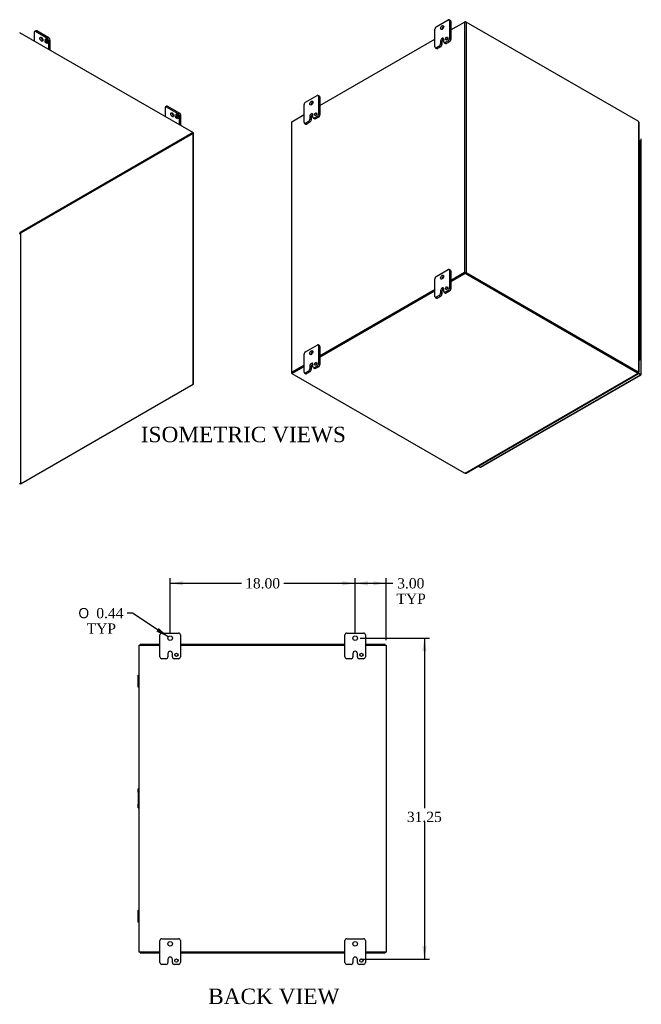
# Model space of a CAD drawing. Header units: inches. Extents: x 6 to 236, y 0 to 158.
# Tile 8 of 8: x 176 to 236, y 62 to 158. Entities that reach past the tile are written whole.
import ezdxf
from ezdxf.enums import TextEntityAlignment as Align

# ---------------------------------------------------------------- set-up
doc = ezdxf.new("R2010")
doc.units = ezdxf.units.IN
doc.header["$MEASUREMENT"] = 0
for name, color, linetype in [('COM40153-2', 7, 'CONTINUOUS'), ('COM42667', 7, 'CONTINUOUS'), ('COM48484', 7, 'CONTINUOUS'), ('COM48533', 7, 'CONTINUOUS'), ('COM71780-17', 7, 'CONTINUOUS'), ('DEFAULT', 7, 'CONTINUOUS'), ('FET07710', 7, 'CONTINUOUS'), ('HNG10620-26B', 7, 'CONTINUOUS'), ('HNG10620-26C', 7, 'CONTINUOUS'), ('HNG10620-26P', 7, 'CONTINUOUS')]:
    doc.layers.add(name, color=color, linetype=linetype)
doc.styles.add('SEACAD_SOLID_EDGE_ANSI1_SY', font='txt')
doc.styles.add('SEACAD_TIMES_NEW_ROMAN', font='times.ttf')

# ---------------------------------------------------------------- blocks, each defined once
blk = doc.blocks.new('GDIMGGROUP11')
at = {"layer": 'DEFAULT', "linetype": 'Continuous'}
for points in [[(191.661, 103.219), (190.411, 103.01), (191.661, 102.802)], [(207.161, 103.219), (207.161, 102.802), (208.411, 103.01)]]:
    blk.add_hatch(color=136, dxfattribs=at).paths.add_polyline_path(points)
at = {"layer": 'DEFAULT', "color": 136, "linetype": 'Continuous'}
for p, q in [((190.411, 98.17), (190.411, 103.51)), ((208.411, 98.17), (208.411, 103.51)), ((190.411, 103.01), (197.355, 103.01)), ((201.467, 103.01), (208.411, 103.01))]:
    blk.add_line(p, q, dxfattribs=at)
at = {"layer": 'DEFAULT', "color": 136, "linetype": 'Continuous', "style": 'SEACAD_TIMES_NEW_ROMAN'}
blk.add_text('18.00', height=1, dxfattribs=at).set_placement((197.705, 103.51), align=Align.TOP_LEFT)
blk = doc.blocks.new('GDIMGGROUP12')
at = {"layer": 'DEFAULT', "linetype": 'Continuous'}
for points in [[(209.661, 103.219), (208.411, 103.01), (209.661, 102.802)], [(210.161, 103.219), (210.161, 102.802), (211.411, 103.01)]]:
    blk.add_hatch(color=136, dxfattribs=at).paths.add_polyline_path(points)
at = {"layer": 'DEFAULT', "color": 136, "linetype": 'Continuous'}
for p, q in [((208.411, 98.17), (208.411, 103.51)), ((211.411, 97.473), (211.411, 103.51)), ((208.411, 103.01), (211.578, 103.01)), ((211.578, 103.01), (212.078, 103.01))]:
    blk.add_line(p, q, dxfattribs=at)
at = {"layer": 'DEFAULT', "color": 136, "linetype": 'Continuous', "style": 'SEACAD_TIMES_NEW_ROMAN'}
for s, p in [('3.00', (212.499, 103.51)), ('TYP', (212.428, 102.01))]:
    blk.add_text(s, height=1, dxfattribs=at).set_placement(p, align=Align.TOP_LEFT)
blk = doc.blocks.new('GDIMGGROUP13')
at = {"layer": 'DEFAULT', "linetype": 'Continuous'}
for points in [[(215.357, 96.42), (215.149, 97.67), (214.941, 96.42)], [(215.357, 67.67), (214.941, 67.67), (215.149, 66.42)]]:
    blk.add_hatch(color=136, dxfattribs=at).paths.add_polyline_path(points)
at = {"layer": 'DEFAULT', "color": 136, "linetype": 'Continuous'}
for p, q in [((208.911, 97.67), (215.649, 97.67)), ((215.149, 97.67), (215.149, 81.125)), ((215.149, 79.775), (215.149, 66.42)), ((208.912, 66.42), (215.649, 66.42))]:
    blk.add_line(p, q, dxfattribs=at)
at = {"layer": 'DEFAULT', "color": 136, "linetype": 'Continuous', "style": 'SEACAD_TIMES_NEW_ROMAN'}
blk.add_text('31.25', height=1, dxfattribs=at).set_placement((213.443, 80.775), align=Align.TOP_LEFT)
blk = doc.blocks.new('GDIMGGROUP22')
at = {"layer": 'DEFAULT', "linetype": 'Continuous'}
blk.add_hatch(color=136, dxfattribs=at).paths.add_polyline_path([(189.072, 98.307), (190.229, 97.791), (189.302, 98.655)])
at = {"layer": 'DEFAULT', "color": 136, "linetype": 'Continuous'}
for p, q in [((186.732, 100.106), (186.232, 100.106)), ((190.229, 97.791), (186.732, 100.106))]:
    blk.add_line(p, q, dxfattribs=at)
for s, style, p in [('O', 'SEACAD_SOLID_EDGE_ANSI1_SY', (181.488, 100.606)), ('0.44', 'SEACAD_TIMES_NEW_ROMAN', (183.228, 100.606)), ('TYP', 'SEACAD_TIMES_NEW_ROMAN', (182.287, 99.106))]:
    blk.add_text(s, height=1, dxfattribs=dict(at, style=style)).set_placement(p, align=Align.TOP_LEFT)

msp = doc.modelspace()

# ---------------------------------------------------------------- linework, layer by layer
at = {"layer": 'COM40153-2', "color": 7}
for p, q in [((187.286, 82.67), (187.315, 83.005)), ((187.286, 82.67), (187.286, 81.499)), ((187.315, 81.165), (187.286, 81.499))]:
    msp.add_line(p, q, dxfattribs=at)
for centre, start, end in [((187.44, 82.994), 103.30062, 175), ((187.44, 81.176), 185, 256.69938)]:
    msp.add_arc(centre, 0.125, start, end, dxfattribs=at)
at = {"layer": 'COM42667', "color": 7}
for p, q in [((187.315, 93.977), (187.315, 94.072)), ((187.315, 94.072), (187.411, 94.072)), ((187.315, 93.977), (187.315, 93.929)), ((187.411, 93.977), (187.315, 93.977)), ((187.315, 93.037), (187.315, 93.929)), ((187.315, 93.037), (187.315, 92.989)), ((187.315, 92.894), (187.315, 92.989)), ((187.315, 92.989), (187.411, 92.989)), ((187.411, 92.894), (187.315, 92.894)), ((187.315, 71.101), (187.315, 71.196)), ((187.315, 71.196), (187.411, 71.196)), ((187.315, 71.101), (187.315, 71.053)), ((187.411, 71.101), (187.315, 71.101)), ((187.315, 70.161), (187.315, 71.053)), ((187.315, 70.161), (187.315, 70.113)), ((187.315, 70.018), (187.315, 70.113)), ((187.315, 70.113), (187.411, 70.113)), ((187.411, 70.018), (187.315, 70.018))]:
    msp.add_line(p, q, dxfattribs=at)
at = {"layer": 'COM48484', "color": 7}
for p, q in [((217.713, 156.86), (219.051, 157.632)), ((219.051, 157.632), (219.051, 133.255)), ((219.204, 157.632), (219.204, 133.255)), ((235.938, 147.971), (219.204, 157.632)), ((204.985, 149.512), (216.167, 155.967)), ((202.233, 147.923), (203.439, 148.619)), ((202.201, 147.879), (202.201, 123.501)), ((202.233, 123.545), (202.233, 147.923)), ((236.021, 123.569), (236.021, 147.898)), ((236.053, 123.551), (236.053, 147.829)), ((192.613, 146.799), (175.878, 137.138)), ((192.664, 146.77), (175.929, 137.108)), ((192.664, 146.858), (192.638, 146.873)), ((192.664, 122.393), (192.664, 146.77)), ((192.695, 122.437), (192.695, 146.814)), ((175.795, 137.106), (175.795, 137.065)), ((175.795, 137.065), (175.846, 137.036)), ((175.846, 137.036), (175.846, 112.707)), ((175.878, 137.138), (175.929, 137.108)), ((219.051, 133.255), (217.713, 132.483)), ((219.102, 133.226), (217.713, 132.424)), ((219.153, 133.226), (235.887, 123.564)), ((219.204, 133.255), (235.938, 123.593)), ((216.167, 131.59), (204.985, 125.134)), ((216.167, 131.531), (204.985, 125.075)), ((203.439, 124.241), (202.233, 123.545)), ((203.439, 124.183), (202.284, 123.516)), ((202.258, 123.442), (202.233, 123.457)), ((235.938, 123.593), (235.887, 123.564)), ((235.97, 123.54), (236.021, 123.569)), ((236.008, 123.551), (236.021, 123.543)), ((236.021, 123.543), (236.008, 123.551)), ((236.019, 123.551), (236.051, 123.547)), ((175.929, 112.731), (192.664, 122.393)), ((187.411, 67.117), (187.411, 96.973)), ((187.411, 96.973), (187.519, 96.973)), ((187.519, 96.973), (189.411, 96.973)), ((191.411, 96.973), (207.411, 96.973)), ((209.411, 96.973), (211.303, 96.973)), ((211.303, 96.973), (211.411, 96.973)), ((211.411, 96.973), (211.411, 67.117)), ((187.519, 67.117), (187.411, 67.117)), ((189.411, 67.117), (187.519, 67.117)), ((207.411, 67.117), (191.411, 67.117)), ((211.303, 67.117), (209.411, 67.117)), ((211.411, 67.117), (211.303, 67.117))]:
    msp.add_line(p, q, dxfattribs=at)
for centre, radius, start, end in [((235.96, 147.828), 0.0932, 0.32324, 48.80023), ((175.677, 137.239), 0.264, 285.26553, 309.75554), ((175.517, 137.259), 0.339, 316.32066, 325.19466), ((236.015, 123.454), 0.0976, 87.60937, 112.65322), ((236.028, 123.604), 0.0618, 264.09963, 291.63394), ((175.82, 112.849), 0.144, 239.15655, 280.13914)]:
    msp.add_arc(centre, radius, start, end, dxfattribs=at)
for centre, major_axis, start_param, end_param in [((219.127, 157.588), (-0.108, 0), 3.926991, 5.497787), ((202.309, 147.879), (0.108, 0), 2.356194, 3.141593), ((235.938, 147.767), (-0.125, 0.217), 5.006396, 5.497787), ((192.587, 146.814), (-0.108, 0), 2.356194, 3.926991), ((175.878, 136.934), (0.125, 0.217), 0.785398, 1.276789), ((175.929, 136.904), (0.125, 0.217), 0.785398, 1.276789), ((219.127, 133.211), (0.108, 0), 0.785398, 2.356194), ((202.309, 123.501), (0.108, 0), 2.356194, 3.926991), ((235.887, 123.768), (0.125, -0.217), 5.497787, 5.989178), ((235.938, 123.798), (0.125, -0.217), 5.497787, 5.989178), ((192.587, 122.437), (-0.108, 0), 2.356194, 3.141593), ((175.929, 112.935), (-0.125, -0.217), 0.294007, 0.785398)]:
    msp.add_ellipse(centre, major_axis=major_axis, ratio=0.57735, start_param=start_param, end_param=end_param, dxfattribs=at)
msp.add_open_spline([(236.021, 123.569), (236.023, 123.569), (236.026, 123.568), (236.03, 123.567), (236.034, 123.566), (236.037, 123.564), (236.041, 123.563), (236.043, 123.561), (236.046, 123.56), (236.048, 123.558), (236.05, 123.556), (236.052, 123.554), (236.053, 123.551), (236.053, 123.549), (236.051, 123.548), (236.051, 123.547)], degree=3, knots=[0, 0, 0, 0, 0.058839, 0.117335, 0.175479, 0.233264, 0.290679, 0.347718, 0.404373, 0.460635, 0.516498, 0.640635, 0.762642, 0.882451, 1, 1, 1, 1], dxfattribs=at)
at = {"layer": 'COM48533', "color": 7}
for p, q in [((219.127, 157.676), (219.051, 157.632)), ((219.127, 157.651), (219.127, 157.676)), ((219.127, 157.676), (219.204, 157.632)), ((175.769, 156.612), (192.638, 146.873)), ((192.638, 146.873), (175.878, 137.196)), ((192.638, 146.814), (175.878, 137.138)), ((192.638, 146.814), (192.638, 146.873)), ((175.878, 137.138), (175.878, 137.196)), ((217.713, 132.424), (219.127, 133.24)), ((219.127, 133.24), (219.127, 133.182)), ((219.127, 133.24), (235.887, 123.564)), ((217.713, 132.365), (219.127, 133.182)), ((219.127, 133.182), (235.887, 123.505)), ((204.985, 125.075), (216.167, 131.531)), ((204.985, 125.017), (216.167, 131.472)), ((202.258, 123.501), (203.439, 124.183)), ((202.258, 123.442), (203.439, 124.124)), ((202.258, 123.501), (202.258, 123.442)), ((202.258, 123.442), (219.018, 113.766)), ((219.123, 113.73), (235.95, 123.445)), ((219.199, 113.737), (235.981, 123.427)), ((235.887, 123.564), (235.887, 123.505)), ((235.95, 123.504), (235.95, 123.445)), ((235.972, 123.458), (235.959, 123.466)), ((235.959, 123.466), (235.972, 123.458)), ((235.964, 123.457), (235.984, 123.431)), ((189.411, 97.045), (187.483, 97.045)), ((187.483, 96.973), (187.483, 97.045)), ((207.411, 97.045), (191.411, 97.045)), ((211.339, 97.045), (209.411, 97.045)), ((211.339, 96.973), (211.339, 97.045)), ((187.483, 67.117), (187.483, 67.045)), ((211.339, 67.117), (211.339, 67.045)), ((187.483, 67.045), (189.411, 67.045)), ((191.411, 67.045), (207.411, 67.045)), ((209.411, 67.045), (211.339, 67.045))]:
    msp.add_line(p, q, dxfattribs=at)
for centre, radius, start, end in [((236.047, 123.509), 0.0976, 187.34678, 212.39063), ((235.924, 123.423), 0.0601, 7.97366, 36.2928), ((219.153, 113.819), 0.0937, 251.36763, 299.58129)]:
    msp.add_arc(centre, radius, start, end, dxfattribs=at)
for centre, major_axis, start_param, end_param in [((175.701, 137.299), (0.25, 0), 5.006396, 5.497787), ((175.701, 137.24), (0.25, 0), 5.006396, 5.497787), ((235.71, 123.462), (0.25, 0), 0.294007, 0.785398), ((235.71, 123.403), (0.25, 0), 0.294007, 0.785398), ((219.195, 113.868), (-0.25, 0), 0.785398, 1.276789), ((175.701, 112.804), (0.25, 0), 5.063375, 5.356212)]:
    msp.add_ellipse(centre, major_axis=major_axis, ratio=0.57735, start_param=start_param, end_param=end_param, dxfattribs=at)
for points, knots in [([(235.95, 123.504), (235.95, 123.503), (235.95, 123.501), (235.95, 123.499), (235.95, 123.497), (235.95, 123.496), (235.95, 123.496)], [0, 0, 0, 0, 0.078044, 0.1570215, 0.2369473, 0.3070713, 0.3070713, 0.3070713, 0.3070713]), ([(235.95, 123.445), (235.955, 123.44), (235.959, 123.436), (235.968, 123.43), (235.971, 123.428), (235.977, 123.426), (235.98, 123.426), (235.983, 123.428), (235.984, 123.429), (235.984, 123.431)], [0, 0, 0, 0, 0.25, 0.25, 0.5, 0.5, 0.75, 0.75, 1, 1, 1, 1])]:
    msp.add_open_spline(points, degree=3, knots=knots, dxfattribs=at)
at = {"layer": 'COM71780-17', "color": 7}
for p, q in [((236.246, 123.358), (236.246, 146.269)), ((220.576, 114.314), (236.163, 123.313)), ((220.63, 114.309), (236.217, 123.308)), ((235.95, 123.496), (236.164, 123.372)), ((236.163, 123.372), (235.95, 123.495)), ((236.163, 123.313), (235.974, 123.423)), ((236.164, 123.372), (236.163, 123.372)), ((236.235, 123.331), (236.163, 123.372)), ((236.164, 123.372), (236.164, 123.372)), ((236.164, 123.372), (236.214, 123.343)), ((236.236, 123.331), (236.164, 123.372)), ((220.387, 114.423), (220.576, 114.314))]:
    msp.add_line(p, q, dxfattribs=at)
for centre, major_axis, ratio, start_param, end_param in [((236.138, 123.387), (-0.036, 0.0208), 0.000948, 2.355648, 3.926445), ((236.163, 123.402), (-0.054, 0.0935), 0.57735, 2.356194, 3.587154), ((236.138, 123.387), (-0.036, 0.0207), 0.000948, 2.356741, 3.927537), ((236.138, 123.387), (0.108, -0.062), 0.000948, -0.784852, -0.445015), ((236.138, 123.387), (0.108, -0.062), 0.000948, 0.445015, 0.784852), ((236.138, 123.358), (-0.108, 0), 0.57735, 2.696031, 3.141593), ((220.576, 114.402), (-0.054, 0.0935), 0.57735, 2.356194, 3.141593)]:
    msp.add_ellipse(centre, major_axis=major_axis, ratio=ratio, start_param=start_param, end_param=end_param, dxfattribs=at)
at = {"layer": 'FET07710', "color": 7}
for p, q in [((216.299, 157.174), (217.448, 157.837)), ((217.674, 157.77), (217.542, 157.846)), ((217.581, 157.761), (217.581, 156.026)), ((217.713, 157.684), (217.581, 157.761)), ((217.713, 157.684), (217.713, 155.949)), ((177.184, 156.62), (177.184, 155.795)), ((177.355, 156.782), (177.222, 156.706)), ((177.448, 156.773), (177.316, 156.696)), ((178.465, 156.033), (177.316, 156.696)), ((178.597, 156.109), (177.448, 156.773)), ((216.167, 155.209), (216.167, 156.944)), ((178.237, 155.915), (178.324, 156.039)), ((178.251, 155.924), (178.237, 155.915)), ((178.283, 155.889), (178.237, 155.915)), ((178.237, 155.663), (178.237, 155.836)), ((178.237, 155.836), (178.283, 155.81)), ((178.251, 155.671), (178.237, 155.663)), ((178.314, 155.618), (178.237, 155.663)), ((178.251, 155.924), (178.283, 155.968)), ((178.283, 155.905), (178.251, 155.924)), ((178.251, 155.671), (178.251, 155.828)), ((178.322, 155.63), (178.251, 155.671)), ((178.297, 155.984), (178.283, 155.976)), ((178.352, 155.935), (178.283, 155.976)), ((178.283, 155.976), (178.283, 155.889)), ((178.283, 155.81), (178.283, 155.723)), ((178.283, 155.723), (178.352, 155.683)), ((178.291, 155.98), (178.33, 156.035)), ((178.366, 155.944), (178.297, 155.984)), ((178.346, 155.663), (178.314, 155.618)), ((178.324, 156.039), (178.401, 155.994)), ((178.36, 155.671), (178.346, 155.663)), ((178.346, 155.6), (178.346, 155.663)), ((178.36, 155.608), (178.346, 155.6)), ((178.423, 155.555), (178.346, 155.6)), ((178.366, 155.944), (178.352, 155.935)), ((178.352, 155.849), (178.352, 155.935)), ((178.366, 155.857), (178.352, 155.849)), ((178.394, 155.825), (178.352, 155.849)), ((178.352, 155.683), (178.352, 155.769)), ((178.352, 155.769), (178.394, 155.745)), ((178.366, 155.691), (178.352, 155.683)), ((178.36, 155.608), (178.36, 155.671)), ((178.431, 155.567), (178.36, 155.608)), ((178.366, 155.857), (178.366, 155.944)), ((178.394, 155.841), (178.366, 155.857)), ((178.366, 155.691), (178.366, 155.761)), ((178.408, 155.919), (178.394, 155.911)), ((178.464, 155.871), (178.394, 155.911)), ((178.394, 155.911), (178.394, 155.825)), ((178.394, 155.745), (178.394, 155.659)), ((178.394, 155.659), (178.464, 155.618)), ((178.401, 155.994), (178.401, 155.931)), ((178.401, 155.931), (178.432, 155.976)), ((178.415, 155.939), (178.401, 155.931)), ((178.478, 155.879), (178.408, 155.919)), ((178.415, 155.939), (178.438, 155.972)), ((178.509, 155.679), (178.423, 155.555)), ((178.432, 155.976), (178.509, 155.931)), ((178.478, 155.879), (178.464, 155.871)), ((178.464, 155.784), (178.464, 155.871)), ((178.478, 155.793), (178.464, 155.784)), ((178.509, 155.758), (178.464, 155.784)), ((178.464, 155.618), (178.464, 155.705)), ((178.464, 155.705), (178.509, 155.679)), ((178.469, 155.622), (178.464, 155.618)), ((178.465, 156.033), (178.597, 156.109)), ((178.478, 155.793), (178.478, 155.879)), ((178.509, 155.774), (178.478, 155.793)), ((178.478, 155.634), (178.478, 155.697)), ((178.509, 155.931), (178.509, 155.758)), ((178.73, 155.88), (178.598, 155.803)), ((178.598, 154.979), (178.598, 155.803)), ((178.73, 154.903), (178.73, 155.88)), ((216.587, 155.299), (216.299, 155.132)), ((216.719, 155.222), (216.587, 155.299)), ((216.72, 155.783), (216.72, 155.528)), ((216.72, 155.783), (216.852, 155.707)), ((216.72, 155.528), (216.852, 155.452)), ((216.852, 155.707), (216.852, 155.452)), ((216.874, 156.051), (216.874, 156.05)), ((216.874, 156.051), (217.006, 155.974)), ((216.874, 156.05), (217.006, 155.974)), ((217.006, 155.974), (217.006, 155.974)), ((217.028, 155.706), (217.028, 155.962)), ((217.067, 155.621), (217.199, 155.544)), ((217.448, 155.796), (217.161, 155.63)), ((217.161, 155.63), (217.293, 155.554)), ((217.58, 155.72), (217.293, 155.554)), ((217.58, 155.72), (217.448, 155.796)), ((217.581, 156.026), (217.713, 155.949)), ((216.205, 155.123), (216.338, 155.047)), ((216.299, 155.132), (216.431, 155.056)), ((216.719, 155.222), (216.431, 155.056)), ((203.571, 149.825), (204.72, 150.489)), ((204.946, 150.422), (204.814, 150.498)), ((203.439, 147.861), (203.439, 149.596)), ((204.853, 150.412), (204.853, 148.677)), ((204.985, 150.336), (204.853, 150.412)), ((204.985, 150.336), (204.985, 148.601)), ((189.911, 149.271), (189.911, 148.447)), ((190.083, 149.433), (189.95, 149.357)), ((190.176, 149.424), (190.044, 149.348)), ((191.193, 148.684), (190.044, 149.348)), ((191.325, 148.761), (190.176, 149.424)), ((190.965, 148.567), (191.052, 148.69)), ((190.979, 148.575), (190.965, 148.567)), ((191.011, 148.541), (190.965, 148.567)), ((190.979, 148.575), (191.011, 148.62)), ((191.011, 148.557), (190.979, 148.575)), ((191.025, 148.635), (191.011, 148.627)), ((191.08, 148.587), (191.011, 148.627)), ((191.011, 148.627), (191.011, 148.541)), ((191.019, 148.632), (191.057, 148.687)), ((191.094, 148.595), (191.025, 148.635)), ((191.052, 148.69), (191.129, 148.646)), ((191.094, 148.595), (191.08, 148.587)), ((191.08, 148.501), (191.08, 148.587)), ((191.094, 148.509), (191.094, 148.595)), ((191.136, 148.571), (191.122, 148.563)), ((191.192, 148.522), (191.122, 148.563)), ((191.122, 148.563), (191.122, 148.476)), ((191.129, 148.646), (191.129, 148.582)), ((191.129, 148.582), (191.16, 148.627)), ((191.143, 148.59), (191.129, 148.582)), ((191.206, 148.531), (191.136, 148.571)), ((191.143, 148.59), (191.166, 148.624)), ((191.16, 148.627), (191.237, 148.583)), ((191.206, 148.531), (191.192, 148.522)), ((191.193, 148.684), (191.325, 148.761)), ((191.206, 148.444), (191.206, 148.531)), ((191.237, 148.583), (191.237, 148.41)), ((191.458, 148.531), (191.326, 148.455)), ((191.458, 147.554), (191.458, 148.531)), ((204.146, 148.702), (204.146, 148.702)), ((204.146, 148.702), (204.278, 148.626)), ((204.146, 148.702), (204.278, 148.626)), ((204.278, 148.626), (204.278, 148.626)), ((204.3, 148.358), (204.3, 148.613)), ((204.853, 148.677), (204.985, 148.601)), ((190.965, 148.314), (190.965, 148.487)), ((190.965, 148.487), (191.011, 148.461)), ((190.979, 148.322), (190.965, 148.314)), ((191.042, 148.27), (190.965, 148.314)), ((190.979, 148.322), (190.979, 148.479)), ((191.05, 148.281), (190.979, 148.322)), ((191.011, 148.461), (191.011, 148.375)), ((191.011, 148.375), (191.08, 148.334)), ((191.074, 148.315), (191.042, 148.27)), ((191.088, 148.323), (191.074, 148.315)), ((191.074, 148.251), (191.074, 148.315)), ((191.088, 148.26), (191.074, 148.251)), ((191.151, 148.207), (191.074, 148.251)), ((191.094, 148.509), (191.08, 148.501)), ((191.122, 148.476), (191.08, 148.501)), ((191.08, 148.334), (191.08, 148.421)), ((191.08, 148.421), (191.122, 148.397)), ((191.094, 148.343), (191.08, 148.334)), ((191.088, 148.26), (191.088, 148.323)), ((191.159, 148.218), (191.088, 148.26)), ((191.122, 148.492), (191.094, 148.509)), ((191.094, 148.343), (191.094, 148.413)), ((191.122, 148.397), (191.122, 148.31)), ((191.122, 148.31), (191.192, 148.27)), ((191.237, 148.33), (191.151, 148.207)), ((191.192, 148.436), (191.192, 148.522)), ((191.206, 148.444), (191.192, 148.436)), ((191.237, 148.41), (191.192, 148.436)), ((191.192, 148.27), (191.192, 148.356)), ((191.192, 148.356), (191.237, 148.33)), ((191.197, 148.273), (191.192, 148.27)), ((191.237, 148.426), (191.206, 148.444)), ((191.206, 148.285), (191.206, 148.348)), ((191.326, 147.63), (191.326, 148.455)), ((203.477, 147.775), (203.61, 147.698)), ((203.859, 147.95), (203.571, 147.784)), ((203.571, 147.784), (203.703, 147.708)), ((203.991, 147.874), (203.703, 147.708)), ((203.991, 147.874), (203.859, 147.95)), ((203.992, 148.435), (203.992, 148.18)), ((203.992, 148.435), (204.124, 148.359)), ((203.992, 148.18), (204.124, 148.103)), ((204.124, 148.359), (204.124, 148.103)), ((204.339, 148.272), (204.471, 148.196)), ((204.72, 148.447), (204.433, 148.281)), ((204.433, 148.281), (204.565, 148.205)), ((204.852, 148.371), (204.565, 148.205)), ((204.852, 148.371), (204.72, 148.447)), ((216.299, 132.883), (217.448, 133.546)), ((217.674, 133.479), (217.542, 133.556)), ((217.581, 133.47), (217.581, 131.735)), ((217.713, 133.393), (217.581, 133.47)), ((217.713, 133.393), (217.713, 131.658)), ((216.167, 130.918), (216.167, 132.653)), ((216.72, 131.493), (216.72, 131.238)), ((216.72, 131.493), (216.852, 131.416)), ((216.852, 131.416), (216.852, 131.161)), ((216.874, 131.76), (216.874, 131.76)), ((216.874, 131.76), (217.006, 131.684)), ((216.874, 131.76), (217.006, 131.683)), ((217.006, 131.684), (217.006, 131.683)), ((217.028, 131.416), (217.028, 131.671)), ((217.067, 131.33), (217.199, 131.254)), ((217.448, 131.505), (217.161, 131.339)), ((217.161, 131.339), (217.293, 131.263)), ((217.58, 131.429), (217.293, 131.263)), ((217.58, 131.429), (217.448, 131.505)), ((217.581, 131.735), (217.713, 131.658)), ((216.205, 130.832), (216.338, 130.756)), ((216.587, 131.008), (216.299, 130.842)), ((216.299, 130.842), (216.431, 130.765)), ((216.719, 130.932), (216.431, 130.765)), ((216.719, 130.932), (216.587, 131.008)), ((216.72, 131.238), (216.852, 131.161)), ((203.571, 125.534), (204.72, 126.198)), ((204.946, 126.131), (204.814, 126.207)), ((204.853, 126.121), (204.853, 124.386)), ((204.985, 126.045), (204.853, 126.121)), ((204.985, 126.045), (204.985, 124.31)), ((203.439, 123.57), (203.439, 125.305)), ((203.859, 123.659), (203.571, 123.493)), ((203.991, 123.583), (203.859, 123.659)), ((203.992, 124.144), (203.992, 123.889)), ((203.992, 124.144), (204.124, 124.068)), ((203.992, 123.889), (204.124, 123.813)), ((204.124, 124.068), (204.124, 123.813)), ((204.146, 124.411), (204.146, 124.411)), ((204.146, 124.411), (204.278, 124.335)), ((204.146, 124.411), (204.278, 124.335)), ((204.278, 124.335), (204.278, 124.335)), ((204.3, 124.067), (204.3, 124.322)), ((204.339, 123.981), (204.471, 123.905)), ((204.72, 124.157), (204.433, 123.991)), ((204.433, 123.991), (204.565, 123.914)), ((204.852, 124.08), (204.565, 123.914)), ((204.852, 124.08), (204.72, 124.157)), ((204.853, 124.386), (204.985, 124.31)), ((203.477, 123.484), (203.61, 123.408)), ((203.571, 123.493), (203.703, 123.417)), ((203.991, 123.583), (203.703, 123.417)), ((189.411, 95.857), (189.411, 97.982)), ((189.599, 98.17), (191.224, 98.17)), ((191.411, 97.982), (191.411, 95.857)), ((207.411, 95.857), (207.411, 97.982)), ((207.599, 98.17), (209.224, 98.17)), ((209.411, 97.982), (209.411, 95.857)), ((190.193, 96.17), (190.193, 95.857)), ((190.412, 96.388), (190.411, 96.388)), ((190.63, 95.857), (190.63, 96.17)), ((208.193, 96.17), (208.193, 95.857)), ((208.412, 96.388), (208.411, 96.388)), ((208.63, 95.857), (208.63, 96.17)), ((190.006, 95.67), (189.599, 95.67)), ((191.224, 95.67), (190.817, 95.67)), ((208.006, 95.67), (207.599, 95.67)), ((209.224, 95.67), (208.817, 95.67)), ((189.411, 66.107), (189.411, 68.232)), ((189.599, 68.42), (191.224, 68.42)), ((191.411, 68.232), (191.411, 66.107)), ((207.411, 66.107), (207.411, 68.232)), ((207.599, 68.42), (209.224, 68.42)), ((209.411, 68.232), (209.411, 66.107)), ((190.193, 66.42), (190.193, 66.107)), ((190.412, 66.638), (190.411, 66.638)), ((190.63, 66.107), (190.63, 66.42)), ((208.193, 66.42), (208.193, 66.107)), ((208.412, 66.638), (208.411, 66.638)), ((208.63, 66.107), (208.63, 66.42)), ((190.006, 65.92), (189.599, 65.92)), ((191.224, 65.92), (190.817, 65.92)), ((208.006, 65.92), (207.599, 65.92)), ((209.224, 65.92), (208.817, 65.92))]:
    msp.add_line(p, q, dxfattribs=at)
for centre, radius in [((190.411, 97.67), 0.219), ((208.411, 97.67), 0.219), ((191.021, 96.045), 0.156), ((209.021, 96.045), 0.156), ((190.411, 67.92), 0.219), ((208.411, 67.92), 0.219), ((191.021, 66.295), 0.156), ((209.021, 66.295), 0.156)]:
    msp.add_circle(centre, radius, dxfattribs=at)
for centre, radius, start, end in [((189.599, 97.982), 0.188, 90, 180), ((191.224, 97.982), 0.188, 0, 90), ((207.599, 97.982), 0.188, 90, 180), ((209.224, 97.982), 0.187, 0, 90), ((189.599, 95.857), 0.188, 180, 270), ((190.006, 95.857), 0.188, 270, 0), ((190.411, 96.17), 0.218, 90, 180), ((190.412, 96.17), 0.218, 0, 90), ((190.817, 95.857), 0.188, 180, 270), ((191.224, 95.857), 0.188, 270, 0), ((207.599, 95.857), 0.188, 180, 270), ((208.006, 95.857), 0.188, 270, 0), ((208.411, 96.17), 0.218, 90, 180), ((208.412, 96.17), 0.218, 0, 90), ((208.817, 95.857), 0.188, 180, 270), ((209.224, 95.857), 0.188, 270, 0), ((189.599, 68.232), 0.188, 90, 180), ((191.224, 68.232), 0.188, 0, 90), ((207.599, 68.232), 0.188, 90, 180), ((209.224, 68.232), 0.188, 0, 90), ((190.411, 66.42), 0.218, 90, 180), ((190.412, 66.42), 0.218, 0, 90), ((208.411, 66.42), 0.218, 90, 180), ((208.412, 66.42), 0.218, 0, 90), ((189.599, 66.107), 0.187, 180, 270), ((190.006, 66.107), 0.188, 270, 0), ((190.817, 66.107), 0.188, 180, 270), ((191.224, 66.107), 0.188, 270, 0), ((207.599, 66.107), 0.188, 180, 270), ((208.006, 66.107), 0.188, 270, 0), ((208.817, 66.107), 0.188, 180, 270), ((209.224, 66.107), 0.188, 270, 0)]:
    msp.add_arc(centre, radius, start, end, dxfattribs=at)
for centre, major_axis, start_param, end_param in [((216.299, 157.021), (0.094, 0.162), 0.785398, 2.356194), ((217.006, 157.021), (0.109, 0.189), 0.649107, 2.492486), ((217.448, 157.684), (-0.094, -0.162), 2.356194, 3.926991), ((217.58, 157.608), (-0.094, -0.162), 2.356194, 3.141593), ((177.316, 156.543), (0.094, -0.162), 2.356194, 3.926991), ((177.448, 156.62), (0.094, -0.162), 2.356194, 3.141593), ((178.023, 156.033), (-0.109, 0.189), 0.649107, 2.492486), ((178.465, 155.88), (0.094, -0.162), 0.785398, 2.356194), ((178.597, 155.956), (-0.094, 0.162), 3.926991, 5.497787), ((216.587, 155.452), (-0.094, -0.162), 0.785398, 2.356194), ((216.719, 155.375), (0.094, 0.162), 3.926991, 5.497787), ((216.874, 155.872), (0.109, 0.189), 0.785398, 2.356194), ((217.006, 155.796), (0.109, 0.189), 0.785398, 2.356194), ((216.874, 155.873), (-0.109, -0.189), 2.356194, 3.926991), ((217.006, 155.796), (-0.109, -0.189), 3.793313, 3.926991), ((217.161, 155.783), (0.094, 0.162), 2.356194, 3.926991), ((217.293, 155.707), (0.094, 0.162), 3.141593, 3.926991), ((217.437, 155.943), (0.078, 0.135), 1.008936, 2.132657), ((217.448, 155.949), (-0.094, -0.162), 0.785398, 2.356194), ((217.58, 155.873), (0.094, 0.162), 3.926991, 5.497787), ((216.299, 155.286), (0.094, 0.162), 2.356194, 3.926991), ((216.431, 155.209), (0.094, 0.162), 3.141593, 3.926991), ((204.72, 150.336), (-0.094, -0.162), 2.356194, 3.926991), ((203.571, 149.672), (0.094, 0.162), 0.785398, 2.356194), ((204.278, 149.672), (0.109, 0.189), 0.649107, 2.492486), ((204.852, 150.259), (-0.094, -0.162), 2.356194, 3.141593), ((190.044, 149.195), (0.094, -0.162), 2.356194, 3.926991), ((190.176, 149.271), (0.094, -0.162), 2.356194, 3.141593), ((190.751, 148.684), (-0.109, 0.189), 0.649107, 2.492486), ((191.193, 148.531), (0.094, -0.162), 0.785398, 2.356194), ((191.325, 148.608), (-0.094, 0.162), 3.926991, 5.497787), ((204.146, 148.524), (0.109, 0.189), 0.785398, 2.356194), ((204.278, 148.448), (0.109, 0.189), 0.785398, 2.356194), ((204.146, 148.524), (-0.109, -0.189), 2.356194, 3.926991), ((204.278, 148.448), (-0.109, -0.189), 3.793313, 3.926991), ((204.709, 148.594), (0.078, 0.135), 1.008936, 2.132657), ((204.72, 148.601), (-0.094, -0.162), 0.785398, 2.356194), ((204.852, 148.524), (0.094, 0.162), 3.926991, 5.497787), ((203.571, 147.937), (0.094, 0.162), 2.356194, 3.926991), ((203.703, 147.861), (0.094, 0.162), 3.141593, 3.926991), ((203.859, 148.103), (-0.094, -0.162), 0.785398, 2.356194), ((203.991, 148.027), (0.094, 0.162), 3.926991, 5.497787), ((204.433, 148.435), (0.094, 0.162), 2.356194, 3.926991), ((204.565, 148.358), (0.094, 0.162), 3.141593, 3.926991), ((217.448, 133.393), (-0.094, -0.162), 2.356194, 3.926991), ((217.58, 133.317), (-0.094, -0.162), 2.356194, 3.141593), ((216.299, 132.73), (0.094, 0.162), 0.785398, 2.356194), ((217.006, 132.73), (0.109, 0.189), 0.649107, 2.492486), ((216.874, 131.582), (0.109, 0.189), 0.785398, 2.356194), ((217.006, 131.505), (0.109, 0.189), 0.785398, 2.356194), ((216.874, 131.582), (-0.109, -0.189), 2.356194, 3.926991), ((217.006, 131.506), (-0.109, -0.189), 3.793313, 3.926991), ((217.161, 131.492), (0.094, 0.162), 2.356194, 3.926991), ((217.437, 131.652), (0.078, 0.135), 1.008936, 2.132657), ((217.448, 131.658), (-0.094, -0.162), 0.785398, 2.356194), ((217.58, 131.582), (0.094, 0.162), 3.926991, 5.497787), ((216.299, 130.995), (0.094, 0.162), 2.356194, 3.926991), ((216.431, 130.918), (0.094, 0.162), 3.141593, 3.926991), ((216.587, 131.161), (-0.094, -0.162), 0.785398, 2.356194), ((216.719, 131.085), (0.094, 0.162), 3.926991, 5.497787), ((217.293, 131.416), (0.094, 0.162), 3.141593, 3.926991), ((203.571, 125.381), (0.094, 0.162), 0.785398, 2.356194), ((204.278, 125.382), (0.109, 0.189), 0.649107, 2.492486), ((204.72, 126.045), (-0.094, -0.162), 2.356194, 3.926991), ((204.852, 125.968), (-0.094, -0.162), 2.356194, 3.141593), ((203.859, 123.813), (-0.094, -0.162), 0.785398, 2.356194), ((203.991, 123.736), (0.094, 0.162), 3.926991, 5.497787), ((204.146, 124.233), (0.109, 0.189), 0.785398, 2.356194), ((204.278, 124.157), (0.109, 0.189), 0.785398, 2.356194), ((204.146, 124.233), (-0.109, -0.189), 2.356194, 3.926991), ((204.278, 124.157), (-0.109, -0.189), 3.793313, 3.926991), ((204.433, 124.144), (0.094, 0.162), 2.356194, 3.926991), ((204.565, 124.067), (0.094, 0.162), 3.141593, 3.926991), ((204.709, 124.304), (0.078, 0.135), 1.008936, 2.132657), ((204.72, 124.31), (-0.094, -0.162), 0.785398, 2.356194), ((204.852, 124.233), (0.094, 0.162), 3.926991, 5.497787), ((203.571, 123.646), (0.094, 0.162), 2.356194, 3.926991), ((203.703, 123.57), (0.094, 0.162), 3.141593, 3.926991)]:
    msp.add_ellipse(centre, major_axis=major_axis, ratio=0.57735, start_param=start_param, end_param=end_param, dxfattribs=at)
for centre, major_axis in [((216.874, 157.097), (0.109, 0.189)), ((177.891, 155.956), (-0.109, 0.189)), ((217.305, 156.019), (0.078, 0.135)), ((204.146, 149.749), (0.109, 0.189)), ((190.619, 148.608), (-0.109, 0.189)), ((204.577, 148.671), (0.078, 0.135)), ((216.874, 132.806), (0.109, 0.189)), ((217.305, 131.728), (0.078, 0.135)), ((204.146, 125.458), (0.109, 0.189)), ((204.577, 124.38), (0.078, 0.135))]:
    msp.add_ellipse(centre, major_axis=major_axis, ratio=0.57735, dxfattribs=at)
at = {"layer": 'HNG10620-26B', "color": 7}
for p, q in [((236.126, 144.385), (236.126, 145.202)), ((236.126, 142.752), (236.126, 143.569)), ((236.126, 141.119), (236.126, 141.936)), ((236.126, 139.486), (236.126, 140.303)), ((236.126, 137.853), (236.126, 138.67)), ((236.126, 136.22), (236.126, 137.037)), ((236.126, 134.588), (236.126, 135.404)), ((236.126, 132.955), (236.126, 133.771)), ((236.126, 131.322), (236.126, 132.138)), ((236.126, 129.689), (236.126, 130.505)), ((236.126, 128.056), (236.126, 128.872)), ((236.126, 126.423), (236.126, 127.239)), ((236.126, 124.79), (236.126, 125.606))]:
    msp.add_line(p, q, dxfattribs=at)
for centre, major_axis, start_param, end_param in [((235.972, 145.202), (-0.154, 0), 3.141593, 4.157881), ((235.972, 144.385), (-0.154, 0), 3.141593, 4.157881), ((235.972, 143.569), (-0.154, 0), 3.141593, 4.157881), ((235.972, 142.752), (-0.154, 0), 3.141593, 4.157881), ((235.972, 141.936), (-0.154, 0), 3.141593, 4.157881), ((235.972, 141.119), (-0.154, 0), 3.141593, 4.157881), ((235.972, 140.303), (-0.154, 0), 3.141593, 4.157881), ((235.972, 139.486), (-0.154, 0), 3.141593, 4.157881), ((235.972, 138.67), (-0.154, 0), 3.141593, 4.157881), ((235.972, 137.853), (-0.154, 0), 3.141593, 4.157881), ((235.972, 137.037), (-0.154, 0), 3.141593, 4.157881), ((235.972, 136.22), (-0.154, 0), 3.141593, 4.157881), ((235.972, 135.404), (-0.154, 0), 3.141593, 4.157881), ((235.972, 134.588), (-0.154, 0), 3.141593, 4.157881), ((235.972, 133.771), (-0.154, 0), 3.141593, 4.157881), ((235.972, 132.955), (-0.154, 0), 3.141593, 4.157881), ((235.972, 132.138), (-0.154, 0), 3.141593, 4.157881), ((235.972, 131.322), (-0.154, 0), 3.141593, 4.157881), ((235.972, 130.505), (-0.154, 0), 3.141593, 4.157881), ((235.972, 129.689), (-0.154, 0), 3.141593, 4.157881), ((235.972, 128.872), (-0.154, 0), 3.141593, 4.157881), ((235.972, 128.056), (-0.154, 0), 3.141593, 4.157881), ((235.972, 127.239), (-0.154, 0), 3.141593, 4.157881), ((235.972, 126.423), (-0.154, 0), 3.141593, 4.157881), ((235.972, 125.606), (-0.154, 0), 3.141593, 4.157881), ((235.972, 124.79), (-0.154, 0), 2.125304, 4.157881), ((235.972, 124.79), (-0.0938, 0), 2.612966, 3.670219)]:
    msp.add_ellipse(centre, major_axis=major_axis, ratio=0.57735, start_param=start_param, end_param=end_param, dxfattribs=at)
at = {"layer": 'HNG10620-26C', "color": 7}
for p, q in [((236.126, 145.202), (236.126, 146.018)), ((236.126, 143.569), (236.126, 144.385)), ((236.126, 141.936), (236.126, 142.752)), ((236.126, 140.303), (236.126, 141.119)), ((236.126, 138.67), (236.126, 139.486)), ((236.126, 137.037), (236.126, 137.853)), ((236.126, 135.404), (236.126, 136.22)), ((236.126, 133.771), (236.126, 134.588)), ((236.126, 132.138), (236.126, 132.955)), ((236.126, 130.505), (236.126, 131.322)), ((236.126, 128.872), (236.126, 129.689)), ((236.126, 127.239), (236.126, 128.056)), ((236.126, 125.606), (236.126, 126.423))]:
    msp.add_line(p, q, dxfattribs=at)
for centre in [(235.972, 146.018), (235.972, 145.202), (235.972, 144.385), (235.972, 143.569), (235.972, 142.752), (235.972, 141.936), (235.972, 141.119), (235.972, 140.303), (235.972, 139.486), (235.972, 138.67), (235.972, 137.853), (235.972, 137.037), (235.972, 136.22), (235.972, 135.404), (235.972, 134.588), (235.972, 133.771), (235.972, 132.955), (235.972, 132.138), (235.972, 131.322), (235.972, 130.505), (235.972, 129.689), (235.972, 128.872), (235.972, 128.056), (235.972, 127.239), (235.972, 126.423), (235.972, 125.606)]:
    msp.add_ellipse(centre, major_axis=(0.154, 0), ratio=0.57735, start_param=0, end_param=1.016289, dxfattribs=at)
at = {"layer": 'HNG10620-26P', "color": 7}
msp.add_ellipse((235.972, 124.79), major_axis=(-0.0938, 0), ratio=0.57735, start_param=2.612966, end_param=3.670219, dxfattribs=at)

# ---------------------------------------------------------------- block references
at = {"layer": 'DEFAULT', "color": 7}
for name in ['GDIMGGROUP11', 'GDIMGGROUP12', 'GDIMGGROUP22', 'GDIMGGROUP13']:
    msp.add_blockref(name, (0, 0), dxfattribs=at)

# ---------------------------------------------------------------- texts
at = {"layer": 'DEFAULT', "color": 7, "style": 'SEACAD_TIMES_NEW_ROMAN'}
for s, p in [('ISOMETRIC VIEWS', (187.557, 118.244)), ('BACK VIEW', (194.11, 63.562))]:
    msp.add_text(s, height=1.5, dxfattribs=at).set_placement(p, align=Align.TOP_LEFT)

doc.saveas('drawing.dxf')
